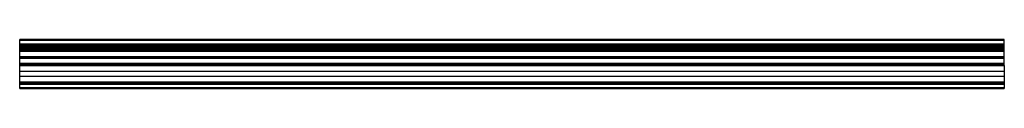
# Model space of a CAD drawing. Header units: millimetres. Extents: x 276 to 2276, y 1723 to 1823.
import ezdxf

# ---------------------------------------------------------------- set-up
doc = ezdxf.new("R2010")
doc.units = ezdxf.units.MM
doc.header["$LTSCALE"] = 232.053579
doc.layers.get('0').update_dxf_attribs({"linetype": 'CONTINUOUS'})

msp = doc.modelspace()

# ---------------------------------------------------------------- linework, layer by layer
at = {"color": 7}
for p, q in [((276, 1770.7), (276, 1823.4)), ((2276, 1823.4), (276, 1823.4)), ((276, 1821.9), (2276, 1821.9)), ((2276, 1770.7), (2276, 1823.4)), ((2276, 1813.4), (276, 1813.4)), ((276, 1811.5), (2276, 1811.5)), ((276, 1810.2), (2276, 1810.2)), ((276, 1808.8), (2276, 1808.8)), ((2276, 1808.5), (276, 1808.5)), ((276, 1806.9), (2276, 1806.9)), ((2276, 1806.5), (276, 1806.5)), ((276, 1804.4), (2276, 1804.4)), ((276, 1802.9), (2276, 1802.9)), ((2276, 1802.3), (276, 1802.3)), ((276, 1800.8), (2276, 1800.8)), ((2276, 1800.4), (276, 1800.4)), ((2276, 1798.8), (276, 1798.8)), ((276, 1788.7), (2276, 1788.7)), ((276, 1787.4), (2276, 1787.4)), ((2276, 1786.7), (276, 1786.7)), ((276, 1785.5), (2276, 1785.5)), ((2276, 1774.5), (276, 1774.5)), ((276, 1774.1), (2276, 1774.1)), ((2276, 1772.1), (276, 1772.1)), ((276, 1771.7), (2276, 1771.7)), ((276, 1736.2), (276, 1770.6)), ((276, 1770.6), (2276, 1770.6)), ((2276, 1770.6), (2276, 1736.2)), ((2276, 1757.9), (276, 1757.9)), ((276, 1748.9), (2276, 1748.9)), ((2276, 1736.2), (276, 1736.2)), ((276, 1723.4), (276, 1736.1)), ((2276, 1735.1), (276, 1735.1)), ((276, 1734.7), (2276, 1734.7)), ((2276, 1732.7), (276, 1732.7)), ((276, 1732.4), (2276, 1732.4)), ((2276, 1724.9), (276, 1724.9)), ((276, 1723.4), (2276, 1723.4)), ((2276, 1736.1), (2276, 1723.4))]:
    msp.add_line(p, q, dxfattribs=at)

doc.saveas('drawing.dxf')
